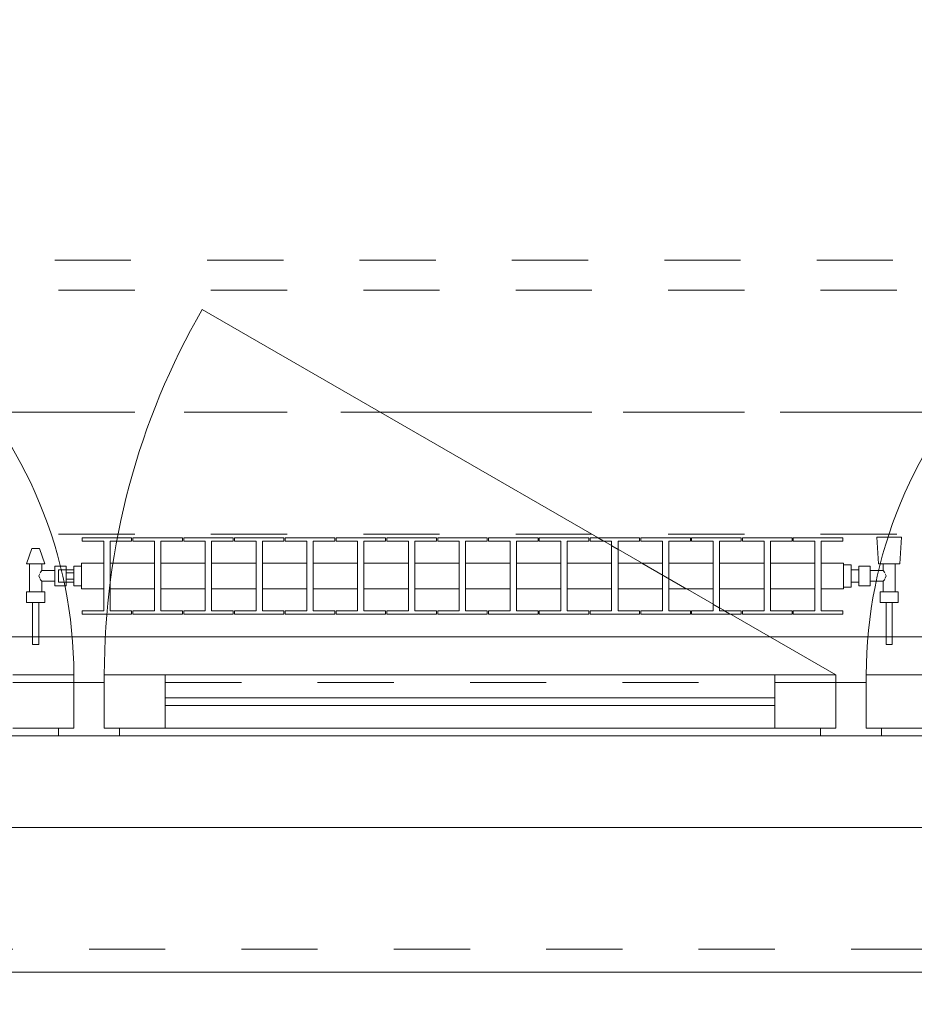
# Model space of a CAD drawing. Header units: metres. Extents: x -4 to 99, y -11 to 17.
# Tile 50 of 256: x 8.93 to 10.1, y -0.23 to 1.07. Entities that reach past the tile are written whole.
import ezdxf

# ---------------------------------------------------------------- set-up
doc = ezdxf.new("R2010")
doc.units = ezdxf.units.M
doc.header["$MEASUREMENT"] = 0
for name, pattern in [('Achse', [0.2, 0.1, -0.05, 0, -0.05]), ('Strichlinie doppelt', [0.546806, 0.264583, -0.105833, 0.070556, -0.105833]), ('Strichlinie eng', [0.115, 0.075, -0.04]), ('Untersicht', [0.1, 0.075, -0.025]), ('Wipeout_Contour', [1, 0, -1])]:
    doc.linetypes.add(name, pattern=pattern)
for name, color, linetype in [('152 - Bemaßung_ Beschriftung.Ausbau', 7, 'Continuous'), ('451 - Universal.Achsen Raster', 7, 'Continuous'), ('603 - Struktur.Bodenplatte_ Decke Roh', 7, 'Continuous'), ('604 - Struktur.Wand Aussen', 7, 'Continuous'), ('608 - Struktur.Träger', 7, 'Continuous'), ('650 - Abdeckung.Fußboden Aufbau', 7, 'Continuous'), ('801 - HKLSE.Heizung_ Klima_ Lüftung', 7, 'Continuous'), ('Neubau_653 - Abdeckung.TB Verkofferung', 7, 'Continuous')]:
    doc.layers.add(name, color=color, linetype=linetype)
doc.styles.add('ERSTELLTER_STIL_2', font='txt')
doc.dimstyles.new('ERSTELLTER_STIL__1', dxfattribs={"dimtxt": 0.1, "dimasz": 0.0532, "dimexe": 0.18, "dimexo": 0.0625, "dimgap": 0, "dimtad": 1, "dimzin": 0, "dimdsep": 46, "dimtxsty": 'ERSTELLTER_STIL_2', "dimblk": 'ARROWHEAD_2', "dimblk1": 'ARROWHEAD_2', "dimblk2": 'ARROWHEAD_2', "dimcen": 0.09, "dimse1": 1, "dimse2": 1, "dimclrd": 7, "dimclre": 7, "dimclrt": 7, "dimazin": 0, "dimtfac": 1, "dimtdec": 4, "dimtmove": 0, "dimatfit": 3, "dimfxl": 1, "dimtolj": 1, "dimtzin": 0, "dimarcsym": 0})
doc.dimstyles.new('ERSTELLTER_STIL__2', dxfattribs={"dimtxt": 0.1, "dimasz": 0.0532, "dimexe": 0.18, "dimexo": 0.0625, "dimgap": 0, "dimtad": 1, "dimtih": 1, "dimtoh": 1, "dimzin": 0, "dimdsep": 46, "dimtxsty": 'ERSTELLTER_STIL_2', "dimblk": 'ARROWHEAD_2', "dimblk1": 'ARROWHEAD_2', "dimblk2": 'ARROWHEAD_2', "dimcen": 0.09, "dimse1": 1, "dimse2": 1, "dimclrd": 7, "dimclre": 7, "dimclrt": 7, "dimazin": 0, "dimtfac": 1, "dimtdec": 4, "dimtmove": 0, "dimatfit": 3, "dimfxl": 1, "dimtolj": 1, "dimtzin": 0, "dimarcsym": 0})
doc.dimstyles.new('ERSTELLTER_STIL__4', dxfattribs={"dimtxt": 0.1, "dimasz": 0.0532, "dimexe": 0.18, "dimexo": 0.0625, "dimgap": 0, "dimtad": 1, "dimzin": 0, "dimdsep": 46, "dimtxsty": 'ERSTELLTER_STIL_2', "dimblk": 'ARROWHEAD_2', "dimblk1": 'ARROWHEAD_2', "dimblk2": 'ARROWHEAD_2', "dimcen": 0.09, "dimse1": 1, "dimse2": 1, "dimclrd": 7, "dimclre": 7, "dimclrt": 7, "dimazin": 0, "dimtfac": 1, "dimtdec": 4, "dimtmove": 2, "dimatfit": 3, "dimfxl": 1, "dimtolj": 1, "dimtzin": 0, "dimarcsym": 0})

# ---------------------------------------------------------------- blocks, each defined once
blk = doc.blocks.new('*D363')
at = {"layer": '152 - Bemaßung_ Beschriftung.Ausbau', "color": 7, "linetype": 'Continuous', "lineweight": 5}
for p, q in [((-1.675, 0.005), (-1.675, 0.245)), ((-1.71, 0.0252), (-1.64, -0.0152)), ((-1.6225, 0.005), (-1.7275, 0.005)), ((-1.675, -0.145), (-1.675, 0.005)), ((-1.71, -0.1248), (-1.64, -0.1652)), ((-1.6225, -0.145), (-1.7275, -0.145)), ((-1.675, -0.1792), (-1.675, -0.145))]:
    blk.add_line(p, q, dxfattribs=at)
at = {"layer": '152 - Bemaßung_ Beschriftung.Ausbau', "color": 7, "lineweight": 5, "insert": (-1.6866, -0.1459), "char_height": 0.1, "attachment_point": 7, "rotation": 90, "style": 'ERSTELLTER_STIL_2'}
blk.add_mtext('\\A1;{\\pql;\\fArial|b0|i0|c0|p38;15}', dxfattribs=at)
blk = doc.blocks.new('ARROWHEAD_2')
at = {"color": 0, "linetype": 'Continuous', "lineweight": 0}
for p, q in [((-0.378, -0.655), (0.378, 0.655)), ((0, 0), (-1, 0))]:
    blk.add_line(p, q, dxfattribs=at)
blk = doc.blocks.new('*D364')
at = {"layer": '152 - Bemaßung_ Beschriftung.Ausbau', "color": 7, "linetype": 'Continuous', "lineweight": 5}
blk.add_line((-1.71, 0.0252), (-1.64, -0.0152), dxfattribs=at)
blk = doc.blocks.new('*D369')
at = {"layer": '152 - Bemaßung_ Beschriftung.Ausbau', "color": 7, "linetype": 'Continuous', "lineweight": 5}
for p, q in [((-2.175, 0.005), (-2.175, 0.245)), ((-2.21, 0.0252), (-2.14, -0.0152)), ((-2.1225, 0.005), (-2.2275, 0.005)), ((-2.175, -0.145), (-2.175, 0.005)), ((-2.21, -0.1248), (-2.14, -0.1652)), ((-2.1225, -0.145), (-2.2275, -0.145)), ((-2.175, -0.1792), (-2.175, -0.145))]:
    blk.add_line(p, q, dxfattribs=at)
at = {"layer": '152 - Bemaßung_ Beschriftung.Ausbau', "color": 7, "lineweight": 5, "insert": (-2.1845, -0.1451), "char_height": 0.1, "attachment_point": 7, "rotation": 90, "style": 'ERSTELLTER_STIL_2'}
blk.add_mtext('\\A1;{\\pql;\\fArial|b0|i0|c0|p38;15}', dxfattribs=at)
blk = doc.blocks.new('*D370')
at = {"layer": '152 - Bemaßung_ Beschriftung.Ausbau', "color": 7, "linetype": 'Continuous', "lineweight": 5}
for p, q in [((-2.21, 0.2702), (-2.14, 0.2298)), ((-2.14, 0.2248), (-2.21, 0.2652)), ((-2.1225, 0.245), (-2.2275, 0.245)), ((-2.175, 0.005), (-2.175, 0.245)), ((-2.21, 0.0252), (-2.14, -0.0152))]:
    blk.add_line(p, q, dxfattribs=at)
at = {"layer": '152 - Bemaßung_ Beschriftung.Ausbau', "color": 7, "lineweight": 5, "insert": (-2.195, 0.0491), "char_height": 0.1, "attachment_point": 7, "rotation": 90, "style": 'ERSTELLTER_STIL_2'}
blk.add_mtext('\\A1;{\\pql;\\fArial|b0|i0|c0|p38;24}', dxfattribs=at)
blk = doc.blocks.new('*D389')
at = {"layer": '152 - Bemaßung_ Beschriftung.Ausbau', "color": 7, "linetype": 'Continuous', "lineweight": 5}
for p, q in [((8.32, -4.1125), (8.32, -4.0075)), ((10.72, -4.1125), (10.72, -4.0075)), ((8.3402, -4.025), (8.2998, -4.095)), ((10.7402, -4.025), (10.6998, -4.095)), ((7.12, -4.06), (8.32, -4.06)), ((8.32, -4.06), (10.72, -4.06)), ((10.72, -4.06), (11.92, -4.06))]:
    blk.add_line(p, q, dxfattribs=at)
at = {"layer": '152 - Bemaßung_ Beschriftung.Ausbau', "color": 7, "lineweight": 5, "char_height": 0.1, "attachment_point": 7, "style": 'ERSTELLTER_STIL_2'}
for s, insert in [('\\A1;{\\pql;\\fArial|b0|i0|c0|p38;2,40}', (9.387, -4.04)), ('\\A1;{\\pql;\\fArial|b0|i0|c0|p38;2,01}', (9.387, -4.18))]:
    blk.add_mtext(s, dxfattribs=dict(at, insert=insert))
blk = doc.blocks.new('*D427')
at = {"layer": '152 - Bemaßung_ Beschriftung.Ausbau', "color": 7, "linetype": 'Continuous', "lineweight": 5}
for p, q in [((7.81, -4.6125), (7.81, -4.5075)), ((11.27, -4.6125), (11.27, -4.5075)), ((7.8302, -4.525), (7.7898, -4.595)), ((11.2902, -4.525), (11.2498, -4.595)), ((7.665, -4.56), (7.81, -4.56)), ((7.81, -4.56), (11.27, -4.56))]:
    blk.add_line(p, q, dxfattribs=at)
at = {"layer": '152 - Bemaßung_ Beschriftung.Ausbau', "color": 7, "lineweight": 5, "char_height": 0.1, "attachment_point": 7, "style": 'ERSTELLTER_STIL_2'}
for s, insert in [('\\A1;{\\pql;\\fArial|b0|i0|c0|p38;3,46}', (9.3311, -4.54)), ('\\A1;{\\pql;\\fArial|b0|i0|c0|p38;13}', (11.098, -4.54))]:
    blk.add_mtext(s, dxfattribs=dict(at, insert=insert))
blk = doc.blocks.new('*D464')
at = {"layer": '152 - Bemaßung_ Beschriftung.Ausbau', "color": 7, "linetype": 'Continuous', "lineweight": 5}
for p, q in [((7.88, -5.1125), (7.88, -5.0075)), ((11.18, -5.1125), (11.18, -5.0075)), ((7.9002, -5.025), (7.8598, -5.095)), ((11.2002, -5.025), (11.1598, -5.095)), ((7.58, -5.06), (7.88, -5.06)), ((7.88, -5.06), (11.18, -5.06)), ((11.18, -5.06), (11.48, -5.06))]:
    blk.add_line(p, q, dxfattribs=at)
at = {"layer": '152 - Bemaßung_ Beschriftung.Ausbau', "color": 7, "lineweight": 5, "insert": (9.397, -5.04), "char_height": 0.1, "attachment_point": 7, "style": 'ERSTELLTER_STIL_2'}
blk.add_mtext('\\A1;{\\pql;\\fArial|b0|i0|c0|p38;3,30}', dxfattribs=at)
blk = doc.blocks.new('*D497')
at = {"layer": '152 - Bemaßung_ Beschriftung.Ausbau', "color": 7, "linetype": 'Continuous', "lineweight": 5}
for p, q in [((-0.165, -5.6125), (-0.165, -5.5075)), ((62.425, -5.6125), (62.425, -5.5075)), ((-0.1448, -5.525), (-0.1852, -5.595)), ((62.4048, -5.595), (62.4452, -5.525)), ((-0.1992, -5.56), (-0.165, -5.56)), ((-0.165, -5.56), (62.425, -5.56)), ((62.425, -5.56), (62.4593, -5.56))]:
    blk.add_line(p, q, dxfattribs=at)
at = {"layer": '152 - Bemaßung_ Beschriftung.Ausbau', "color": 7, "lineweight": 5, "insert": (30.959, -5.54), "char_height": 0.1, "attachment_point": 7, "style": 'ERSTELLTER_STIL_2'}
blk.add_mtext('\\A1;{\\pql;\\fArial|b0|i0|c0|p38;62,59}', dxfattribs=at)

msp = doc.modelspace()

# ---------------------------------------------------------------- linework, layer by layer
at = {"layer": '451 - Universal.Achsen Raster', "color": 160, "linetype": 'Strichlinie doppelt', "lineweight": 9, "true_color": 0x3232ff}
msp.add_line((64.935, 0.55), (-3.175, 0.55), dxfattribs=at)
at = {"layer": '603 - Struktur.Bodenplatte_ Decke Roh', "color": 7, "linetype": 'Continuous', "lineweight": 18, "flags": 128}
msp.add_lwpolyline([(-0.015, 0.005), (43.73, 0.005)], dxfattribs=at)
at = {"layer": '604 - Struktur.Wand Aussen', "color": 7, "linetype": 'Continuous', "lineweight": 13}
for p, q in [((8.92, 0.205), (9, 0.205)), ((9, 0.205), (9, 0.135)), ((9, 0.135), (9, 0.195)), ((9, 0.195), (9.02, 0.195)), ((9.02, 0.195), (9.04, 0.195)), ((9.04, 0.135), (9.04, 0.205)), ((9.04, 0.205), (9.12, 0.205)), ((9.04, 0.195), (9.04, 0.135)), ((9.12, 0.205), (9.92, 0.205)), ((9.12, 0.205), (9.12, 0.135)), ((9.92, 0.135), (9.92, 0.205)), ((9.92, 0.205), (10, 0.205)), ((10, 0.205), (10, 0.135)), ((10, 0.135), (10, 0.195)), ((10, 0.195), (10.02, 0.195)), ((10.02, 0.195), (10.04, 0.195)), ((10.04, 0.135), (10.04, 0.205)), ((10.04, 0.205), (10.12, 0.205)), ((10.04, 0.195), (10.04, 0.135)), ((9.12, 0.175), (9.92, 0.175)), ((9.92, 0.165), (9.12, 0.165)), ((9, 0.135), (8.92, 0.135)), ((8.98, 0.125), (8.98, 0.135)), ((8.98, 0.135), (9, 0.135)), ((9.04, 0.135), (9.06, 0.135)), ((9.12, 0.135), (9.04, 0.135)), ((9.06, 0.135), (9.06, 0.125)), ((9.92, 0.135), (9.12, 0.135)), ((10, 0.135), (9.92, 0.135)), ((9.98, 0.125), (9.98, 0.135)), ((9.98, 0.135), (10, 0.135)), ((10.04, 0.135), (10.06, 0.135)), ((10.12, 0.135), (10.04, 0.135)), ((10.06, 0.135), (10.06, 0.125)), ((8.98, 0.125), (8.43, 0.125)), ((9.02, 0.125), (8.98, 0.125)), ((9.06, 0.125), (9.02, 0.125)), ((9.98, 0.125), (9.06, 0.125)), ((10.02, 0.125), (9.98, 0.125)), ((10.06, 0.125), (10.02, 0.125)), ((10.61, 0.125), (10.06, 0.125))]:
    msp.add_line(p, q, dxfattribs=at)
at = {"layer": '604 - Struktur.Wand Aussen', "color": 7, "linetype": 'Strichlinie eng', "lineweight": 9}
msp.add_line((8.42, -0.155), (10.62, -0.155), dxfattribs=at)
at = {"layer": '604 - Struktur.Wand Aussen', "color": 7, "linetype": 'Continuous', "lineweight": 9}
msp.add_line((8.42, -0.185), (10.62, -0.185), dxfattribs=at)
at = {"layer": '608 - Struktur.Träger', "color": 7, "linetype": 'Untersicht', "lineweight": 13}
msp.add_line((0.38, 0.71), (61.88, 0.71), dxfattribs=at)
at = {"layer": '608 - Struktur.Träger', "color": 7, "linetype": 'Achse', "lineweight": 9}
msp.add_line((0.38, 0.55), (61.88, 0.55), dxfattribs=at)
at = {"layer": '650 - Abdeckung.Fußboden Aufbau', "color": 7, "linetype": 'Continuous', "lineweight": 13, "flags": 128}
msp.add_lwpolyline([(7.81, 0.71), (7.89, 0.71), (7.89, 0.255), (11.17, 0.255), (11.17, 0.71), (11.27, 0.71), (11.27, 5.19), (11.17, 5.19), (11.17, 5.795), (10.07, 5.795)], dxfattribs=at)
at = {"layer": 'Neubau_653 - Abdeckung.TB Verkofferung', "color": 1, "linetype": 'Untersicht', "lineweight": 9}
for p, q in [((7.975, 0.7495), (29.23, 0.7495)), ((7.92, 0.195), (29.23, 0.195))]:
    msp.add_line(p, q, dxfattribs=at)

# ---------------------------------------------------------------- dimensions: what is measured, and where the dimension line sits
at = {"layer": '152 - Bemaßung_ Beschriftung.Ausbau', "color": 7, "linetype": 'Continuous', "lineweight": 5}
for base, p1, p2, picture, middle in [((10.72, -4.06), (8.32, 0.125), (10.72, 0.125), '*D389', (9.5169, -3.99)), ((62.425, -5.56), (-0.165, -0.145), (62.425, -0.145), '*D497', (31.127, -5.49))]:
    dim = msp.add_linear_dim(base=base, p1=p1, p2=p2, dimstyle='ERSTELLTER_STIL__2', dxfattribs=at)
    dim.commit()
    dim.dimension.update_dxf_attribs({"geometry": picture, "text_midpoint": middle, "dimtype": 160})
dim = msp.add_linear_dim(base=(-1.675, 0.005), p1=(62.275025, 0.005), p2=(-0.015, 0.005), angle=90, dimstyle='ERSTELLTER_STIL__1', dxfattribs=at)
dim.commit()
dim.dimension.update_dxf_attribs({"geometry": '*D364', "text_midpoint": (-1.7450000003, 0.001853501), "dimtype": 160, "text_rotation": 90})

# ---------------------------------------------------------------- next in the draw order: wipeouts: each hides what was drawn before it
at = {"color": 254, "linetype": 'Wipeout_Contour', "lineweight": 0, "ltscale": 2324.510357}
msp.add_wipeout([(10.01, 0.3183), (10.01, 0.3517), (9.9808, 0.3517), (9.9808, 0.3808), (10.0092, 0.3808), (10.0092, 0.385), (9.9442, 0.385), (9.9442, 0.3808), (9.9725, 0.3808), (9.9725, 0.3517), (9.9142, 0.3517), (9.9142, 0.3808), (9.9425, 0.3808), (9.9425, 0.385), (9.8775, 0.385), (9.8775, 0.3808), (9.9058, 0.3808), (9.9058, 0.3517), (9.8475, 0.3517), (9.8475, 0.3808), (9.8758, 0.3808), (9.8758, 0.385), (9.8108, 0.385), (9.8108, 0.3808), (9.8392, 0.3808), (9.8392, 0.3517), (9.7808, 0.3517), (9.7808, 0.3808), (9.8092, 0.3808), (9.8092, 0.385), (9.7442, 0.385), (9.7442, 0.3808), (9.7725, 0.3808), (9.7725, 0.3517), (9.7142, 0.3517), (9.7142, 0.3808), (9.7425, 0.3808), (9.7425, 0.385), (9.6775, 0.385), (9.6775, 0.3808), (9.7058, 0.3808), (9.7058, 0.3517), (9.6475, 0.3517), (9.6475, 0.3808), (9.6758, 0.3808), (9.6758, 0.385), (9.6108, 0.385), (9.6108, 0.3808), (9.6392, 0.3808), (9.6392, 0.3517), (9.5808, 0.3517), (9.5808, 0.3808), (9.6092, 0.3808), (9.6092, 0.385), (9.5442, 0.385), (9.5442, 0.3808), (9.5725, 0.3808), (9.5725, 0.3517), (9.5142, 0.3517), (9.5142, 0.3808), (9.5425, 0.3808), (9.5425, 0.385), (9.4775, 0.385), (9.4775, 0.3808), (9.5058, 0.3808), (9.5058, 0.3517), (9.4475, 0.3517), (9.4475, 0.3808), (9.4758, 0.3808), (9.4758, 0.385), (9.4108, 0.385), (9.4108, 0.3808), (9.4392, 0.3808), (9.4392, 0.3517), (9.3808, 0.3517), (9.3808, 0.3808), (9.4092, 0.3808), (9.4092, 0.385), (9.3442, 0.385), (9.3442, 0.3808), (9.3725, 0.3808), (9.3725, 0.3517), (9.3142, 0.3517), (9.3142, 0.3808), (9.3425, 0.3808), (9.3425, 0.385), (9.2775, 0.385), (9.2775, 0.3808), (9.3058, 0.3808), (9.3058, 0.3517), (9.2475, 0.3517), (9.2475, 0.3808), (9.2758, 0.3808), (9.2758, 0.385), (9.2108, 0.385), (9.2108, 0.3808), (9.2392, 0.3808), (9.2392, 0.3517), (9.1808, 0.3517), (9.1808, 0.3808), (9.2092, 0.3808), (9.2092, 0.385), (9.1442, 0.385), (9.1442, 0.3808), (9.1725, 0.3808), (9.1725, 0.3517), (9.1142, 0.3517), (9.1142, 0.3808), (9.1425, 0.3808), (9.1425, 0.385), (9.0775, 0.385), (9.0775, 0.3808), (9.1058, 0.3808), (9.1058, 0.3517), (9.0475, 0.3517), (9.0475, 0.3808), (9.0758, 0.3808), (9.0758, 0.385), (9.0108, 0.385), (9.0108, 0.3808), (9.0392, 0.3808), (9.0392, 0.3517), (9.01, 0.3517), (9.01, 0.3183), (9.0392, 0.3183), (9.0392, 0.2892), (9.0108, 0.2892), (9.0108, 0.285), (9.0758, 0.285), (9.0758, 0.2892), (9.0475, 0.2892), (9.0475, 0.3183), (9.1058, 0.3183), (9.1058, 0.2892), (9.0775, 0.2892), (9.0775, 0.285), (9.1425, 0.285), (9.1425, 0.2892), (9.1142, 0.2892), (9.1142, 0.3183), (9.1725, 0.3183), (9.1725, 0.2892), (9.1442, 0.2892), (9.1442, 0.285), (9.2092, 0.285), (9.2092, 0.2892), (9.1808, 0.2892), (9.1808, 0.3183), (9.2392, 0.3183), (9.2392, 0.2892), (9.2108, 0.2892), (9.2108, 0.285), (9.2758, 0.285), (9.2758, 0.2892), (9.2475, 0.2892), (9.2475, 0.3183), (9.3058, 0.3183), (9.3058, 0.2892), (9.2775, 0.2892), (9.2775, 0.285), (9.3425, 0.285), (9.3425, 0.2892), (9.3142, 0.2892), (9.3142, 0.3183), (9.3725, 0.3183), (9.3725, 0.2892), (9.3442, 0.2892), (9.3442, 0.285), (9.4092, 0.285), (9.4092, 0.2892), (9.3808, 0.2892), (9.3808, 0.3183), (9.4392, 0.3183), (9.4392, 0.2892), (9.4108, 0.2892), (9.4108, 0.285), (9.4758, 0.285), (9.4758, 0.2892), (9.4475, 0.2892), (9.4475, 0.3183), (9.5058, 0.3183), (9.5058, 0.2892), (9.4775, 0.2892), (9.4775, 0.285), (9.5425, 0.285), (9.5425, 0.2892), (9.5142, 0.2892), (9.5142, 0.3183), (9.5725, 0.3183), (9.5725, 0.2892), (9.5442, 0.2892), (9.5442, 0.285), (9.6092, 0.285), (9.6092, 0.2892), (9.5808, 0.2892), (9.5808, 0.3183), (9.6392, 0.3183), (9.6392, 0.2892), (9.6108, 0.2892), (9.6108, 0.285), (9.6758, 0.285), (9.6758, 0.2892), (9.6475, 0.2892), (9.6475, 0.3183), (9.7058, 0.3183), (9.7058, 0.2892), (9.6775, 0.2892), (9.6775, 0.285), (9.7425, 0.285), (9.7425, 0.2892), (9.7142, 0.2892), (9.7142, 0.3183), (9.7725, 0.3183), (9.7725, 0.2892), (9.7442, 0.2892), (9.7442, 0.285), (9.8092, 0.285), (9.8092, 0.2892), (9.7808, 0.2892), (9.7808, 0.3183), (9.8392, 0.3183), (9.8392, 0.2892), (9.8108, 0.2892), (9.8108, 0.285), (9.8758, 0.285), (9.8758, 0.2892), (9.8475, 0.2892), (9.8475, 0.3183), (9.9058, 0.3183), (9.9058, 0.2892), (9.8775, 0.2892), (9.8775, 0.285), (9.9425, 0.285), (9.9425, 0.2892), (9.9142, 0.2892), (9.9142, 0.3183), (9.9725, 0.3183), (9.9725, 0.2892), (9.9442, 0.2892), (9.9442, 0.285), (10.0092, 0.285), (10.0092, 0.2892), (9.9808, 0.2892), (9.9808, 0.3183)], dxfattribs=at).dxf.layer = '801 - HKLSE.Heizung_ Klima_ Lüftung'

# ---------------------------------------------------------------- next in the draw order: linework, layer by layer
at = {"layer": '604 - Struktur.Wand Aussen', "color": 7, "linetype": 'Continuous', "lineweight": 9}
msp.add_line((10, 0.205), (9.1686, 0.685), dxfattribs=at)
msp.add_arc((10, 0.205), 0.96, 150, 180, dxfattribs=at)
at = {"layer": '801 - HKLSE.Heizung_ Klima_ Lüftung', "color": 7, "linetype": 'Continuous', "lineweight": 5}
for p, q in [((9.0758, 0.385), (9.0108, 0.385)), ((9.0758, 0.385), (9.0108, 0.385)), ((9.0108, 0.385), (9.0108, 0.3808)), ((9.0108, 0.3808), (9.0392, 0.3808)), ((9.0392, 0.3808), (9.0392, 0.2892)), ((9.0475, 0.2892), (9.0475, 0.3808)), ((9.0475, 0.3808), (9.0758, 0.3808)), ((9.0758, 0.3808), (9.0758, 0.385)), ((9.0758, 0.3808), (9.0758, 0.385)), ((9.1425, 0.385), (9.0775, 0.385)), ((9.0775, 0.385), (9.0775, 0.3808)), ((9.1425, 0.385), (9.0775, 0.385)), ((9.0775, 0.385), (9.0775, 0.3808)), ((9.0775, 0.3808), (9.1058, 0.3808)), ((9.1058, 0.3808), (9.1058, 0.2892)), ((9.1142, 0.2892), (9.1142, 0.3808)), ((9.1142, 0.3808), (9.1425, 0.3808)), ((9.1425, 0.3808), (9.1425, 0.385)), ((9.1425, 0.3808), (9.1425, 0.385)), ((9.2092, 0.385), (9.1442, 0.385)), ((9.2092, 0.385), (9.1442, 0.385)), ((9.1442, 0.385), (9.1442, 0.3808)), ((9.1442, 0.3808), (9.1725, 0.3808)), ((9.1725, 0.3808), (9.1725, 0.2892)), ((9.1808, 0.2892), (9.1808, 0.3808)), ((9.1808, 0.3808), (9.2092, 0.3808)), ((9.2092, 0.3808), (9.2092, 0.385)), ((9.2092, 0.3808), (9.2092, 0.385)), ((9.2758, 0.385), (9.2108, 0.385)), ((9.2108, 0.385), (9.2108, 0.3808)), ((9.2758, 0.385), (9.2108, 0.385)), ((9.2108, 0.385), (9.2108, 0.3808)), ((9.2108, 0.3808), (9.2392, 0.3808)), ((9.2392, 0.3808), (9.2392, 0.2892)), ((9.2475, 0.2892), (9.2475, 0.3808)), ((9.2475, 0.3808), (9.2758, 0.3808)), ((9.2758, 0.3808), (9.2758, 0.385)), ((9.3425, 0.385), (9.2775, 0.385)), ((9.3425, 0.385), (9.2775, 0.385)), ((9.2775, 0.385), (9.2775, 0.3808)), ((9.2775, 0.3808), (9.3058, 0.3808)), ((9.3058, 0.3808), (9.3058, 0.2892)), ((9.3142, 0.2892), (9.3142, 0.3808)), ((9.3142, 0.3808), (9.3425, 0.3808)), ((9.3425, 0.3808), (9.3425, 0.385)), ((9.4092, 0.385), (9.3442, 0.385)), ((9.4092, 0.385), (9.3442, 0.385)), ((9.3442, 0.385), (9.3442, 0.3808)), ((9.3442, 0.3808), (9.3725, 0.3808)), ((9.3725, 0.3808), (9.3725, 0.2892)), ((9.3808, 0.2892), (9.3808, 0.3808)), ((9.3808, 0.3808), (9.4092, 0.3808)), ((9.4092, 0.3808), (9.4092, 0.385)), ((9.4092, 0.3808), (9.4092, 0.385)), ((9.4758, 0.385), (9.4108, 0.385)), ((9.4108, 0.385), (9.4108, 0.3808)), ((9.4758, 0.385), (9.4108, 0.385)), ((9.4108, 0.385), (9.4108, 0.3808)), ((9.4108, 0.3808), (9.4392, 0.3808)), ((9.4392, 0.3808), (9.4392, 0.2892)), ((9.4475, 0.2892), (9.4475, 0.3808)), ((9.4475, 0.3808), (9.4758, 0.3808)), ((9.4758, 0.3808), (9.4758, 0.385)), ((9.5425, 0.385), (9.4775, 0.385)), ((9.4775, 0.385), (9.4775, 0.3808)), ((9.5425, 0.385), (9.4775, 0.385)), ((9.4775, 0.385), (9.4775, 0.3808)), ((9.4775, 0.3808), (9.5058, 0.3808)), ((9.5058, 0.3808), (9.5058, 0.2892)), ((9.5142, 0.2892), (9.5142, 0.3808)), ((9.5142, 0.3808), (9.5425, 0.3808)), ((9.5425, 0.3808), (9.5425, 0.385)), ((9.6092, 0.385), (9.5442, 0.385)), ((9.6092, 0.385), (9.5442, 0.385)), ((9.5442, 0.385), (9.5442, 0.3808)), ((9.5442, 0.3808), (9.5725, 0.3808)), ((9.5725, 0.3808), (9.5725, 0.2892)), ((9.5808, 0.2892), (9.5808, 0.3808)), ((9.5808, 0.3808), (9.6092, 0.3808)), ((9.6092, 0.3808), (9.6092, 0.385)), ((9.6092, 0.3808), (9.6092, 0.385)), ((9.6758, 0.385), (9.6108, 0.385)), ((9.6758, 0.385), (9.6108, 0.385)), ((9.6108, 0.385), (9.6108, 0.3808)), ((9.6108, 0.3808), (9.6392, 0.3808)), ((9.6392, 0.3808), (9.6392, 0.2892)), ((9.6475, 0.2892), (9.6475, 0.3808)), ((9.6475, 0.3808), (9.6758, 0.3808)), ((9.6758, 0.3808), (9.6758, 0.385)), ((9.7425, 0.385), (9.6775, 0.385)), ((9.6775, 0.385), (9.6775, 0.3808)), ((9.7425, 0.385), (9.6775, 0.385)), ((9.6775, 0.385), (9.6775, 0.3808)), ((9.6775, 0.3808), (9.7058, 0.3808)), ((9.7058, 0.3808), (9.7058, 0.2892)), ((9.7142, 0.2892), (9.7142, 0.3808)), ((9.7142, 0.3808), (9.7425, 0.3808)), ((9.7425, 0.3808), (9.7425, 0.385)), ((9.7425, 0.3808), (9.7425, 0.385)), ((9.8092, 0.385), (9.7442, 0.385)), ((9.8092, 0.385), (9.7442, 0.385)), ((9.7442, 0.385), (9.7442, 0.3808)), ((9.7442, 0.3808), (9.7725, 0.3808)), ((9.7725, 0.3808), (9.7725, 0.2892)), ((9.7808, 0.2892), (9.7808, 0.3808)), ((9.7808, 0.3808), (9.8092, 0.3808)), ((9.8092, 0.3808), (9.8092, 0.385)), ((9.8758, 0.385), (9.8108, 0.385)), ((9.8108, 0.385), (9.8108, 0.3808)), ((9.8758, 0.385), (9.8108, 0.385)), ((9.8108, 0.385), (9.8108, 0.3808)), ((9.8108, 0.3808), (9.8392, 0.3808)), ((9.8392, 0.3808), (9.8392, 0.2892)), ((9.8475, 0.2892), (9.8475, 0.3808)), ((9.8475, 0.3808), (9.8758, 0.3808)), ((9.8758, 0.3808), (9.8758, 0.385)), ((9.9425, 0.385), (9.8775, 0.385)), ((9.8775, 0.385), (9.8775, 0.3808)), ((9.9425, 0.385), (9.8775, 0.385)), ((9.8775, 0.385), (9.8775, 0.3808)), ((9.8775, 0.3808), (9.9058, 0.3808)), ((9.9058, 0.3808), (9.9058, 0.2892)), ((9.9142, 0.2892), (9.9142, 0.3808)), ((9.9142, 0.3808), (9.9425, 0.3808)), ((9.9425, 0.3808), (9.9425, 0.385)), ((9.9425, 0.3808), (9.9425, 0.385)), ((9.9442, 0.385), (9.9442, 0.3808)), ((9.9442, 0.3808), (9.9725, 0.3808)), ((9.9725, 0.3808), (9.9725, 0.2892)), ((9.9808, 0.2892), (9.9808, 0.3808)), ((9.1058, 0.3517), (9.0475, 0.3517)), ((9.1725, 0.3517), (9.1142, 0.3517)), ((9.2392, 0.3517), (9.1808, 0.3517)), ((9.3058, 0.3517), (9.2475, 0.3517)), ((9.3725, 0.3517), (9.3142, 0.3517)), ((9.4392, 0.3517), (9.3808, 0.3517)), ((9.5058, 0.3517), (9.4475, 0.3517)), ((9.5725, 0.3517), (9.5142, 0.3517)), ((9.6392, 0.3517), (9.5808, 0.3517)), ((9.7058, 0.3517), (9.6475, 0.3517)), ((9.7725, 0.3517), (9.7142, 0.3517)), ((9.8392, 0.3517), (9.7808, 0.3517)), ((9.9058, 0.3517), (9.8475, 0.3517)), ((9.9725, 0.3517), (9.9142, 0.3517)), ((9.1058, 0.3183), (9.0475, 0.3183)), ((9.1725, 0.3183), (9.1142, 0.3183)), ((9.2392, 0.3183), (9.1808, 0.3183)), ((9.3058, 0.3183), (9.2475, 0.3183)), ((9.3725, 0.3183), (9.3142, 0.3183)), ((9.4392, 0.3183), (9.3808, 0.3183)), ((9.5058, 0.3183), (9.4475, 0.3183)), ((9.5725, 0.3183), (9.5142, 0.3183)), ((9.6392, 0.3183), (9.5808, 0.3183)), ((9.7058, 0.3183), (9.6475, 0.3183)), ((9.7725, 0.3183), (9.7142, 0.3183)), ((9.8392, 0.3183), (9.7808, 0.3183)), ((9.9058, 0.3183), (9.8475, 0.3183)), ((9.9725, 0.3183), (9.9142, 0.3183)), ((9.0758, 0.2892), (9.0475, 0.2892)), ((9.0758, 0.285), (9.0758, 0.2892)), ((9.0758, 0.285), (9.0758, 0.2892)), ((9.0775, 0.2892), (9.0775, 0.285)), ((9.1058, 0.2892), (9.0775, 0.2892)), ((9.0775, 0.2892), (9.0775, 0.285)), ((9.0775, 0.285), (9.1425, 0.285)), ((9.1425, 0.2892), (9.1142, 0.2892)), ((9.1425, 0.285), (9.1425, 0.2892)), ((9.1425, 0.285), (9.1425, 0.2892)), ((9.1725, 0.2892), (9.1442, 0.2892)), ((9.1442, 0.2892), (9.1442, 0.285)), ((9.1442, 0.285), (9.2092, 0.285)), ((9.2092, 0.2892), (9.1808, 0.2892)), ((9.2092, 0.285), (9.2092, 0.2892)), ((9.2092, 0.285), (9.2092, 0.2892)), ((9.2108, 0.2892), (9.2108, 0.285)), ((9.2392, 0.2892), (9.2108, 0.2892)), ((9.2108, 0.2892), (9.2108, 0.285)), ((9.2108, 0.285), (9.2758, 0.285)), ((9.2758, 0.2892), (9.2475, 0.2892)), ((9.2758, 0.285), (9.2758, 0.2892)), ((9.3058, 0.2892), (9.2775, 0.2892)), ((9.2775, 0.2892), (9.2775, 0.285)), ((9.2775, 0.285), (9.3425, 0.285)), ((9.3425, 0.2892), (9.3142, 0.2892)), ((9.3425, 0.285), (9.3425, 0.2892)), ((9.3725, 0.2892), (9.3442, 0.2892)), ((9.3442, 0.2892), (9.3442, 0.285)), ((9.3442, 0.285), (9.4092, 0.285)), ((9.4092, 0.2892), (9.3808, 0.2892)), ((9.4092, 0.285), (9.4092, 0.2892)), ((9.4092, 0.285), (9.4092, 0.2892)), ((9.4108, 0.2892), (9.4108, 0.285)), ((9.4392, 0.2892), (9.4108, 0.2892)), ((9.4108, 0.2892), (9.4108, 0.285)), ((9.4108, 0.285), (9.4758, 0.285)), ((9.4758, 0.2892), (9.4475, 0.2892)), ((9.4758, 0.285), (9.4758, 0.2892)), ((9.4775, 0.2892), (9.4775, 0.285)), ((9.5058, 0.2892), (9.4775, 0.2892)), ((9.4775, 0.2892), (9.4775, 0.285)), ((9.4775, 0.285), (9.5425, 0.285)), ((9.5425, 0.2892), (9.5142, 0.2892)), ((9.5425, 0.285), (9.5425, 0.2892)), ((9.5725, 0.2892), (9.5442, 0.2892)), ((9.5442, 0.2892), (9.5442, 0.285)), ((9.5442, 0.285), (9.6092, 0.285)), ((9.6092, 0.2892), (9.5808, 0.2892)), ((9.6092, 0.285), (9.6092, 0.2892)), ((9.6092, 0.285), (9.6092, 0.2892)), ((9.6392, 0.2892), (9.6108, 0.2892)), ((9.6108, 0.2892), (9.6108, 0.285)), ((9.6108, 0.285), (9.6758, 0.285)), ((9.6758, 0.2892), (9.6475, 0.2892)), ((9.6758, 0.285), (9.6758, 0.2892)), ((9.6775, 0.2892), (9.6775, 0.285)), ((9.7058, 0.2892), (9.6775, 0.2892)), ((9.6775, 0.2892), (9.6775, 0.285)), ((9.6775, 0.285), (9.7425, 0.285)), ((9.7425, 0.2892), (9.7142, 0.2892)), ((9.7425, 0.285), (9.7425, 0.2892)), ((9.7425, 0.285), (9.7425, 0.2892)), ((9.7725, 0.2892), (9.7442, 0.2892)), ((9.7442, 0.2892), (9.7442, 0.285)), ((9.7442, 0.285), (9.8092, 0.285)), ((9.8092, 0.2892), (9.7808, 0.2892)), ((9.8092, 0.285), (9.8092, 0.2892)), ((9.8108, 0.2892), (9.8108, 0.285)), ((9.8392, 0.2892), (9.8108, 0.2892)), ((9.8108, 0.2892), (9.8108, 0.285)), ((9.8108, 0.285), (9.8758, 0.285)), ((9.8758, 0.2892), (9.8475, 0.2892)), ((9.8758, 0.285), (9.8758, 0.2892)), ((9.8775, 0.2892), (9.8775, 0.285)), ((9.9058, 0.2892), (9.8775, 0.2892)), ((9.8775, 0.2892), (9.8775, 0.285)), ((9.8775, 0.285), (9.9425, 0.285)), ((9.9425, 0.2892), (9.9142, 0.2892)), ((9.9425, 0.285), (9.9425, 0.2892)), ((9.9425, 0.285), (9.9425, 0.2892)), ((9.9725, 0.2892), (9.9442, 0.2892)), ((9.9442, 0.2892), (9.9442, 0.285))]:
    msp.add_line(p, q, dxfattribs=at)

# ---------------------------------------------------------------- next in the draw order: wipeouts: each hides what was drawn before it
at = {"color": 254, "linetype": 'Wipeout_Contour', "lineweight": 0, "ltscale": 320.586728}
msp.add_wipeout([(10.01, 0.3497), (10.01, 0.3203), (10.02, 0.3203), (10.02, 0.327), (10.03, 0.327), (10.03, 0.322), (10.045, 0.322), (10.045, 0.328), (10.062, 0.328), (10.062, 0.314), (10.058, 0.314), (10.058, 0.3), (10.066, 0.3), (10.066, 0.245), (10.074, 0.245), (10.074, 0.3), (10.082, 0.3), (10.082, 0.314), (10.078, 0.314), (10.078, 0.351), (10.084, 0.351), (10.086, 0.386), (10.054, 0.386), (10.056, 0.351), (10.062, 0.351), (10.062, 0.342), (10.045, 0.342), (10.045, 0.348), (10.03, 0.348), (10.03, 0.343), (10.02, 0.343), (10.02, 0.3497)], dxfattribs=at).dxf.layer = '801 - HKLSE.Heizung_ Klima_ Lüftung'
at = {"color": 254, "linetype": 'Wipeout_Contour', "lineweight": 0, "ltscale": 289.894173}
msp.add_wipeout([(9.01, 0.348), (9, 0.348), (9, 0.343), (8.99, 0.343), (8.99, 0.348), (8.975, 0.348), (8.975, 0.342), (8.958, 0.342), (8.958, 0.351), (8.962, 0.351), (8.955, 0.371), (8.945, 0.371), (8.938, 0.351), (8.942, 0.351), (8.942, 0.314), (8.938, 0.314), (8.938, 0.3), (8.946, 0.3), (8.946, 0.245), (8.954, 0.245), (8.954, 0.3), (8.962, 0.3), (8.962, 0.314), (8.958, 0.314), (8.958, 0.328), (8.975, 0.328), (8.975, 0.322), (8.99, 0.322), (8.99, 0.327), (9, 0.327), (9, 0.322), (9.01, 0.322)], dxfattribs=at).dxf.layer = '801 - HKLSE.Heizung_ Klima_ Lüftung'

# ---------------------------------------------------------------- next in the draw order: linework, layer by layer
at = {"layer": '604 - Struktur.Wand Aussen', "color": 7, "linetype": 'Continuous', "lineweight": 9}
msp.add_line((8.33, 0.255), (10.71, 0.255), dxfattribs=at)
at = {"layer": '604 - Struktur.Wand Aussen', "color": 7, "linetype": 'Strichlinie eng', "lineweight": 9}
msp.add_line((8.33, 0.255), (10.71, 0.255), dxfattribs=at)
at = {"layer": '604 - Struktur.Wand Aussen', "color": 7, "linetype": 'Continuous', "lineweight": 9}
for centre, start, end in [((8.41, 0.205), 0, 45), ((10.63, 0.205), 135, 180)]:
    msp.add_arc(centre, 0.59, start, end, dxfattribs=at)
at = {"layer": '608 - Struktur.Träger', "color": 7, "linetype": 'Untersicht', "lineweight": 13}
msp.add_line((0.38, 0.39), (61.88, 0.39), dxfattribs=at)
at = {"layer": '801 - HKLSE.Heizung_ Klima_ Lüftung', "color": 7, "linetype": 'Continuous', "lineweight": 5}
for p, q in [((10.0092, 0.385), (9.9442, 0.385)), ((10.0092, 0.385), (9.9442, 0.385)), ((9.9808, 0.3808), (10.0092, 0.3808)), ((10.0092, 0.3808), (10.0092, 0.385)), ((10.0092, 0.3808), (10.0092, 0.385)), ((10.0587, 0.386), (10.054, 0.386)), ((10.054, 0.386), (10.0587, 0.386)), ((10.056, 0.351), (10.054, 0.386)), ((10.0587, 0.386), (10.07, 0.386)), ((10.07, 0.386), (10.0587, 0.386)), ((10.07, 0.386), (10.0813, 0.386)), ((10.0813, 0.386), (10.07, 0.386)), ((10.0813, 0.386), (10.086, 0.386)), ((10.086, 0.386), (10.0813, 0.386)), ((10.084, 0.351), (10.086, 0.386)), ((8.938, 0.351), (8.945, 0.371)), ((8.9465, 0.371), (8.945, 0.371)), ((8.95, 0.371), (8.9465, 0.371)), ((8.9535, 0.371), (8.95, 0.371)), ((8.955, 0.371), (8.9535, 0.371)), ((8.962, 0.351), (8.955, 0.371)), ((8.9415, 0.351), (8.938, 0.351)), ((8.95, 0.351), (8.9415, 0.351)), ((8.942, 0.314), (8.942, 0.351)), ((8.9585, 0.351), (8.95, 0.351)), ((8.958, 0.342), (8.958, 0.351)), ((8.962, 0.351), (8.9585, 0.351)), ((9.01, 0.3468), (9.01, 0.3517)), ((9.0392, 0.3517), (9.01, 0.3517)), ((10.01, 0.3517), (9.9808, 0.3517)), ((10.01, 0.3468), (10.01, 0.3517)), ((10.02, 0.3497), (10.01, 0.3497)), ((10.02, 0.3497), (10.01, 0.3497)), ((10.02, 0.3497), (10.01, 0.3497)), ((10.02, 0.3497), (10.01, 0.3497)), ((10.02, 0.335), (10.02, 0.3497)), ((10.02, 0.335), (10.02, 0.3497)), ((10.056, 0.351), (10.0601, 0.351)), ((10.0601, 0.351), (10.07, 0.351)), ((10.062, 0.342), (10.062, 0.351)), ((10.07, 0.351), (10.0799, 0.351)), ((10.078, 0.314), (10.078, 0.351)), ((10.0799, 0.351), (10.084, 0.351)), ((8.9539, 0.335), (8.9553, 0.3379)), ((8.9558, 0.3389), (8.9563, 0.3399)), ((8.9563, 0.3399), (8.958, 0.342)), ((8.958, 0.342), (8.975, 0.342)), ((8.975, 0.3415), (8.975, 0.348)), ((8.975, 0.348), (8.99, 0.348)), ((8.975, 0.3285), (8.975, 0.3415)), ((8.98, 0.3407), (8.98, 0.343)), ((8.99, 0.343), (8.98, 0.343)), ((8.98, 0.335), (8.98, 0.3407)), ((8.99, 0.3415), (8.99, 0.348)), ((8.99, 0.348), (8.99, 0.343)), ((8.99, 0.3407), (8.99, 0.343)), ((8.99, 0.3407), (8.99, 0.343)), ((8.99, 0.343), (9, 0.343)), ((8.99, 0.3393), (8.99, 0.3415)), ((8.99, 0.335), (8.99, 0.3407)), ((8.99, 0.3393), (8.99, 0.3407)), ((8.99, 0.335), (8.99, 0.3393)), ((9, 0.3393), (8.99, 0.3393)), ((9.01, 0.348), (9, 0.348)), ((9.01, 0.348), (9, 0.348)), ((9, 0.335), (9, 0.348)), ((9.01, 0.348), (9, 0.348)), ((9.01, 0.348), (9, 0.348)), ((9.01, 0.335), (9.01, 0.3468)), ((10.01, 0.335), (10.01, 0.3468)), ((10.02, 0.3407), (10.02, 0.343)), ((10.03, 0.343), (10.02, 0.343)), ((10.02, 0.335), (10.02, 0.3407)), ((10.03, 0.3415), (10.03, 0.348)), ((10.045, 0.348), (10.03, 0.348)), ((10.03, 0.3285), (10.03, 0.3415)), ((10.045, 0.3415), (10.045, 0.348)), ((10.062, 0.342), (10.045, 0.342)), ((10.045, 0.3285), (10.045, 0.3415)), ((10.0637, 0.3399), (10.062, 0.342)), ((10.0642, 0.3389), (10.0637, 0.3399)), ((10.0661, 0.335), (10.0647, 0.3379)), ((8.9553, 0.3321), (8.9539, 0.335)), ((8.9563, 0.3301), (8.9558, 0.3311)), ((8.958, 0.328), (8.9563, 0.3301)), ((8.958, 0.314), (8.958, 0.328)), ((8.958, 0.328), (8.975, 0.328)), ((8.975, 0.322), (8.975, 0.3285)), ((8.98, 0.3293), (8.98, 0.335)), ((8.98, 0.327), (8.98, 0.3293)), ((8.99, 0.327), (8.98, 0.327)), ((8.99, 0.3307), (8.99, 0.335)), ((8.99, 0.3293), (8.99, 0.335)), ((9, 0.3307), (8.99, 0.3307)), ((8.99, 0.3285), (8.99, 0.3307)), ((8.99, 0.3293), (8.99, 0.3307)), ((8.99, 0.327), (8.99, 0.3293)), ((8.99, 0.327), (8.99, 0.3293)), ((8.99, 0.322), (8.99, 0.3285)), ((8.99, 0.327), (8.99, 0.322)), ((8.99, 0.327), (9, 0.327)), ((9, 0.322), (9, 0.335)), ((9.01, 0.3232), (9.01, 0.335)), ((9.01, 0.3183), (9.01, 0.3232)), ((10.01, 0.3232), (10.01, 0.335)), ((10.01, 0.3183), (10.01, 0.3232)), ((10.02, 0.3203), (10.02, 0.335)), ((10.02, 0.3203), (10.02, 0.335)), ((10.02, 0.3293), (10.02, 0.335)), ((10.02, 0.327), (10.02, 0.3293)), ((10.03, 0.327), (10.02, 0.327)), ((10.03, 0.322), (10.03, 0.3285)), ((10.045, 0.322), (10.045, 0.3285)), ((10.062, 0.328), (10.045, 0.328)), ((10.062, 0.328), (10.0637, 0.3301)), ((10.062, 0.314), (10.062, 0.328)), ((10.0637, 0.3301), (10.0642, 0.3311)), ((10.0647, 0.3321), (10.0661, 0.335)), ((8.944, 0.314), (8.938, 0.314)), ((8.938, 0.3), (8.938, 0.314)), ((8.956, 0.314), (8.944, 0.314)), ((8.962, 0.314), (8.956, 0.314)), ((8.962, 0.3), (8.962, 0.314)), ((8.975, 0.322), (8.99, 0.322)), ((9.01, 0.322), (9, 0.322)), ((9.0392, 0.3183), (9.01, 0.3183)), ((10.01, 0.3183), (9.9808, 0.3183)), ((10.02, 0.3203), (10.01, 0.3203)), ((10.02, 0.3203), (10.01, 0.3203)), ((10.045, 0.322), (10.03, 0.322)), ((10.058, 0.314), (10.064, 0.314)), ((10.058, 0.3), (10.058, 0.314)), ((10.064, 0.314), (10.076, 0.314)), ((10.076, 0.314), (10.082, 0.314)), ((10.082, 0.3), (10.082, 0.314)), ((8.944, 0.3), (8.938, 0.3)), ((8.956, 0.3), (8.944, 0.3)), ((8.946, 0.245), (8.946, 0.3)), ((8.9472, 0.3), (8.946, 0.3)), ((8.95, 0.3), (8.9472, 0.3)), ((8.9528, 0.3), (8.95, 0.3)), ((8.954, 0.3), (8.9528, 0.3)), ((8.954, 0.245), (8.954, 0.3)), ((8.962, 0.3), (8.956, 0.3)), ((10.058, 0.3), (10.064, 0.3)), ((10.064, 0.3), (10.076, 0.3)), ((10.066, 0.245), (10.066, 0.3)), ((10.066, 0.3), (10.0672, 0.3)), ((10.0672, 0.3), (10.07, 0.3)), ((10.07, 0.3), (10.0728, 0.3)), ((10.0728, 0.3), (10.074, 0.3)), ((10.074, 0.245), (10.074, 0.3)), ((10.076, 0.3), (10.082, 0.3)), ((9.0392, 0.2892), (9.0108, 0.2892)), ((9.0108, 0.2892), (9.0108, 0.285)), ((9.0108, 0.285), (9.0758, 0.285)), ((9.9442, 0.285), (10.0092, 0.285)), ((10.0092, 0.2892), (9.9808, 0.2892)), ((10.0092, 0.285), (10.0092, 0.2892)), ((10.0092, 0.285), (10.0092, 0.2892)), ((8.9472, 0.245), (8.946, 0.245)), ((8.95, 0.245), (8.9472, 0.245)), ((8.9528, 0.245), (8.95, 0.245)), ((8.954, 0.245), (8.9528, 0.245)), ((10.066, 0.245), (10.0672, 0.245)), ((10.0672, 0.245), (10.07, 0.245)), ((10.07, 0.245), (10.0728, 0.245)), ((10.0728, 0.245), (10.074, 0.245))]:
    msp.add_line(p, q, dxfattribs=at)

# ---------------------------------------------------------------- next in the draw order: dimensions: what is measured, and where the dimension line sits
at = {"layer": '152 - Bemaßung_ Beschriftung.Ausbau', "color": 7, "linetype": 'Continuous', "lineweight": 5}
for base, p1, p2, picture, middle in [((11.27, -4.56), (7.81, 2.95), (11.27, 2.95), '*D427', (9.461, -4.49)), ((11.18, -5.06), (7.88, 0.7), (11.18, 0.7), '*D464', (9.5268, -4.99))]:
    dim = msp.add_linear_dim(base=base, p1=p1, p2=p2, dimstyle='ERSTELLTER_STIL__2', dxfattribs=at)
    dim.commit()
    dim.dimension.update_dxf_attribs({"geometry": picture, "text_midpoint": middle, "dimtype": 160})
for base, p1, p2, dimstyle, picture, middle in [((-2.175, 0.245), (62.275, 0.005), (0.37, 0.245), 'ERSTELLTER_STIL__1', '*D370', (-2.245, 0.1253)), ((-2.175, 0.005), (-0.165, -0.145), (62.275, 0.005), 'ERSTELLTER_STIL__4', '*D369', (-2.2345, -0.0689)), ((-1.675, 0.005), (-0.165, -0.145), (62.275, 0.005), 'ERSTELLTER_STIL__4', '*D363', (-1.7366, -0.0697))]:
    dim = msp.add_linear_dim(base=base, p1=p1, p2=p2, angle=90, dimstyle=dimstyle, dxfattribs=at)
    dim.commit()
    dim.dimension.update_dxf_attribs({"geometry": picture, "text_midpoint": middle, "dimtype": 160, "text_rotation": 90})

doc.saveas('drawing.dxf')
